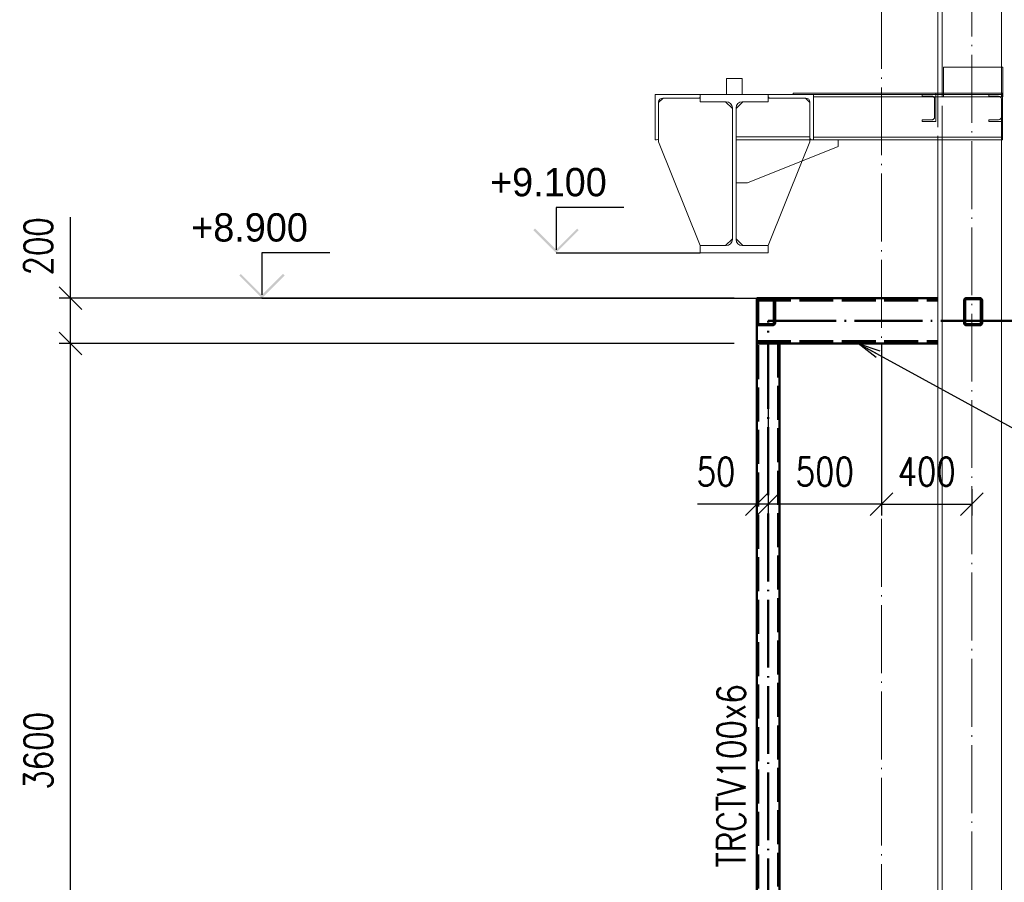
# Paper-space layout 'Layout1' of a CAD drawing. Extents: x -2 to 1380, y -36 to 422.
# Tile 20 of 54: x 668 to 755, y 192 to 269. Entities that reach past the tile are written whole.
import ezdxf

# ---------------------------------------------------------------- set-up
doc = ezdxf.new("R2010")
doc.units = 0
for name, pattern in [('ACAD_ISO02W100', [15, 12, -3]), ('ACAD_ISO04W100', [30.5, 24, -3, 0.5, -3]), ('HP_01_CER_B', [8, 5, -1, 1, -1])]:
    doc.linetypes.add(name, pattern=pattern)
doc.layers.get('0').update_dxf_attribs({"linetype": 'CONTINUOUS'})
doc.layers.get('DEFPOINTS').update_dxf_attribs({"color": 132, "linetype": 'CONTINUOUS'})
doc.layers.add('AS_INS_ON', color=7, linetype='CONTINUOUS')
for name, color, linetype, lineweight in [('SS_1.ET-HALA_TaO-JD', 9, 'CONTINUOUS', 13), ('SS_1.ET-HALA_TaO-JD-LAVKA', 9, 'CONTINUOUS', 13), ('SS_1.ET-HALA_TaO-JD-LAVKA-OKOP.PLECH', 9, 'CONTINUOUS', 13), ('SS_1.ET-HALA_TaO-JD-LAVKA-PLECH', 9, 'CONTINUOUS', 13), ('SS_1.ET-HALA_TaO-JD-LAVKA-R01', 9, 'CONTINUOUS', 13), ('SS_1.ET-HALA_TaO-JD-R01', 9, 'CONTINUOUS', 13), ('SS_1.ET-HALA_TaO-RASTR', 7, 'HP_01_CER_B', 13), ('SS_1.ET-HALA_TaO-SLOUP', 9, 'CONTINUOUS', 13), ('SS_2.ET-HALA_TaO-PRISTAVBA-VNITRNI_KCE', 190, 'CONTINUOUS', 50), ('SS_KOTY', 3, 'CONTINUOUS', 25), ('SS_POPIS_PROFILU', 13, 'CONTINUOUS', 25), ('SS_SRAFY', 8, 'CONTINUOUS', 18)]:
    doc.layers.add(name, color=color, linetype=linetype, lineweight=lineweight)
doc.styles.add('ROMANS', font='romans.shx', dxfattribs={"width": 0.8})
doc.styles.add('romans.shx', font='romans.shx', dxfattribs={"height": 5})
doc.dimstyles.new('A-1_(2.5)_50AS', dxfattribs={"dimtxt": 2.5, "dimasz": 2, "dimexe": 1, "dimexo": 2, "dimgap": 0, "dimtad": 0, "dimdec": 1, "dimlfac": 50, "dimrnd": 1, "dimtxsty": 'ROMANS', "dimblk1": 'OBLIQUE', "dimblk2": 'OBLIQUE', "dimsah": 1, "dimcen": 2, "dimclrd": 256, "dimclre": 256, "dimclrt": 256, "dimadec": 1, "dimazin": 2, "dimtfac": 0.714286, "dimtdec": 1, "dimtmove": 0, "dimatfit": 3, "dimldrblk": 'OPEN', "dimfxl": 1, "dimtvp": 1.142857, "dimtfill": 1, "dimtolj": 1, "dimlwd": -1, "dimlwe": -1, "dimarcsym": 0})
pattern_1 = [(45, (735.425647, 66.093935), (-0.04490128, 0.04490128), [])]

# ---------------------------------------------------------------- blocks, each defined once
blk = doc.blocks.new('_Oblique')
at = {"color": 0, "linetype": 'ByBlock', "lineweight": -2}
blk.add_line((-0.5, -0.5), (0.5, 0.5), dxfattribs=at)
blk = doc.blocks.new('*D59')
at = {"layer": 'DEFPOINTS', "color": 0, "transparency": 16777216}
for p in [(672.487, 240.094), (733.126, 240.094, -277735.9), (693.126, 168.094, -277726.9)]:
    blk.add_point(p, dxfattribs=at)
at = {"layer": 'SS_KOTY', "transparency": 16777216}
for p, q in [((731.126, 240.094), (671.487, 240.094)), ((672.487, 168.094), (672.487, 240.094)), ((691.126, 168.094), (671.487, 168.094))]:
    blk.add_line(p, q, dxfattribs=at)
at = {"layer": 'SS_KOTY', "transparency": 16777216, "xscale": 2, "yscale": 2, "zscale": 2}
for p, rotation in [((672.487, 240.094), 90), ((672.487, 168.094), 270)]:
    blk.add_blockref('_Oblique', p, dxfattribs=dict(at, rotation=rotation))
at = {"layer": 'SS_KOTY', "transparency": 16777216, "insert": (669.63, 204.094), "char_height": 2.5, "attachment_point": 5, "rotation": 90, "style": 'ROMANS', "bg_fill": 3, "box_fill_scale": 1.1, "bg_fill_color": 256, "bg_fill_true_color": 13158600, "bg_fill_transparency": 0}
blk.add_mtext('\\A1;3600', dxfattribs=at)
blk = doc.blocks.new('_OPEN')
at = {"color": 0, "linetype": 'ByBlock'}
for p, q in [((-1, 0.167), (0, 0)), ((0, 0), (-1, -0.167)), ((0, 0), (-1, 0))]:
    blk.add_line(p, q, dxfattribs=at)
blk = doc.blocks.new('*D60')
at = {"layer": 'DEFPOINTS', "color": 0, "transparency": 16777216}
for p in [(672.487, 244.094), (733.126, 244.094, -277735.9), (733.126, 240.094, -277735.9)]:
    blk.add_point(p, dxfattribs=at)
at = {"layer": 'SS_KOTY', "transparency": 16777216}
for p, q in [((672.487, 244.094), (672.487, 251.237)), ((731.126, 244.094), (671.487, 244.094)), ((672.487, 240.094), (672.487, 244.094)), ((731.126, 240.094), (671.487, 240.094))]:
    blk.add_line(p, q, dxfattribs=at)
at = {"layer": 'SS_KOTY', "transparency": 16777216, "xscale": 2, "yscale": 2, "zscale": 2}
for p, rotation in [((672.487, 244.094), 90), ((672.487, 240.094), 270)]:
    blk.add_blockref('_Oblique', p, dxfattribs=dict(at, rotation=rotation))
at = {"layer": 'SS_KOTY', "transparency": 16777216, "insert": (669.63, 248.665), "char_height": 2.5, "attachment_point": 5, "rotation": 90, "style": 'ROMANS', "bg_fill": 3, "box_fill_scale": 1.1, "bg_fill_color": 256, "bg_fill_true_color": 13158600, "bg_fill_transparency": 0}
blk.add_mtext('\\A1;200', dxfattribs=at)
blk = doc.blocks.new('*D61')
at = {"layer": 'DEFPOINTS', "color": 0, "transparency": 16777216}
for p in [(734.126, 242.094, -277736.9), (744.126, 242.094), (734.126, 225.894)]:
    blk.add_point(p, dxfattribs=at)
at = {"layer": 'SS_KOTY', "transparency": 16777216}
for p, q in [((734.126, 240.094), (734.126, 224.894)), ((744.126, 240.094), (744.126, 224.894)), ((744.126, 225.894), (734.126, 225.894))]:
    blk.add_line(p, q, dxfattribs=at)
at = {"layer": 'SS_KOTY', "transparency": 16777216, "xscale": 2, "yscale": 2, "zscale": 2, "rotation": 180}
blk.add_blockref('_Oblique', (734.126, 225.894), dxfattribs=at)
at = {"layer": 'SS_KOTY', "transparency": 16777216, "xscale": 2, "yscale": 2, "zscale": 2}
blk.add_blockref('_Oblique', (744.126, 225.894), dxfattribs=at)
at = {"layer": 'SS_KOTY', "transparency": 16777216, "insert": (739.126, 228.751), "char_height": 2.5, "attachment_point": 5, "style": 'ROMANS', "bg_fill": 3, "box_fill_scale": 1.1, "bg_fill_color": 256, "bg_fill_true_color": 13158600, "bg_fill_transparency": 0}
blk.add_mtext('\\A1;500', dxfattribs=at)
blk = doc.blocks.new('*D62')
at = {"layer": 'DEFPOINTS', "color": 0, "transparency": 16777216}
for p in [(744.126, 242.094), (752.126, 229.204, -277736.9), (752.126, 225.894)]:
    blk.add_point(p, dxfattribs=at)
at = {"layer": 'SS_KOTY', "transparency": 16777216}
for p, q in [((744.126, 240.094), (744.126, 224.894)), ((752.126, 227.204), (752.126, 224.894)), ((744.126, 225.894), (752.126, 225.894))]:
    blk.add_line(p, q, dxfattribs=at)
at = {"layer": 'SS_KOTY', "transparency": 16777216, "xscale": 2, "yscale": 2, "zscale": 2, "rotation": 180}
blk.add_blockref('_Oblique', (744.126, 225.894), dxfattribs=at)
at = {"layer": 'SS_KOTY', "transparency": 16777216, "xscale": 2, "yscale": 2, "zscale": 2}
blk.add_blockref('_Oblique', (752.126, 225.894), dxfattribs=at)
at = {"layer": 'SS_KOTY', "transparency": 16777216, "insert": (748.126, 228.751), "char_height": 2.5, "attachment_point": 5, "style": 'ROMANS', "bg_fill": 3, "box_fill_scale": 1.1, "bg_fill_color": 256, "bg_fill_true_color": 13158600, "bg_fill_transparency": 0}
blk.add_mtext('\\A1;400', dxfattribs=at)
blk = doc.blocks.new('*D63')
at = {"layer": 'DEFPOINTS', "color": 0, "transparency": 16777216}
for p in [(734.126, 242.094, -277736.9), (733.126, 240.094, -277735.9), (733.126, 225.894)]:
    blk.add_point(p, dxfattribs=at)
at = {"layer": 'SS_KOTY', "transparency": 16777216}
for p, q in [((734.126, 240.094), (734.126, 224.894)), ((733.126, 238.094), (733.126, 224.894)), ((733.126, 225.894), (727.888, 225.894)), ((734.126, 225.894), (733.126, 225.894))]:
    blk.add_line(p, q, dxfattribs=at)
at = {"layer": 'SS_KOTY', "transparency": 16777216, "xscale": 2, "yscale": 2, "zscale": 2, "rotation": 180}
blk.add_blockref('_Oblique', (733.126, 225.894), dxfattribs=at)
at = {"layer": 'SS_KOTY', "transparency": 16777216, "xscale": 2, "yscale": 2, "zscale": 2}
blk.add_blockref('_Oblique', (734.126, 225.894), dxfattribs=at)
at = {"layer": 'SS_KOTY', "transparency": 16777216, "insert": (729.507, 228.751), "char_height": 2.5, "attachment_point": 5, "style": 'ROMANS', "bg_fill": 3, "box_fill_scale": 1.1, "bg_fill_color": 256, "bg_fill_true_color": 13158600, "bg_fill_transparency": 0}
blk.add_mtext('\\A1;50', dxfattribs=at)

psp = doc.layouts.get("Layout1")

# ---------------------------------------------------------------- linework, layer by layer
at = {"layer": 'AS_INS_ON', "color": 9}
psp.add_line((721.3771, 252.0939, -277726.9), (715.3771, 252.0939, -277726.9), dxfattribs=at)
at = {"layer": 'SS_1.ET-HALA_TaO-JD', "color": 5, "linetype": 'Continuous', "ltscale": 0.25}
for p, q in [((731.8256, 263.4939), (730.4256, 263.4939)), ((730.4256, 263.4939), (730.4256, 262.0939)), ((731.8256, 262.0939), (731.8256, 263.4939)), ((731.8256, 262.0939), (730.4256, 262.0939))]:
    psp.add_line(p, q, dxfattribs=at)
at = {"layer": 'SS_1.ET-HALA_TaO-JD-LAVKA', "color": 9, "linetype": 'ACAD_ISO02W100', "ltscale": 0.25}
for p, q in [((747.7256, 262.0939), (747.7256, 261.9339)), ((747.7256, 261.9339), (748.5856, 261.9339)), ((748.9256, 262.0939), (748.9256, 259.6939)), ((748.8256, 261.6939), (748.8256, 260.0939)), ((754.8256, 261.6939), (754.7256, 261.6939)), ((754.8256, 261.5939), (754.7256, 261.5939)), ((748.5856, 259.8539), (747.7256, 259.8539)), ((747.7256, 259.8539), (747.7256, 259.6939)), ((747.7256, 259.6939), (748.9256, 259.6939))]:
    psp.add_line(p, q, dxfattribs=at)
at = {"layer": 'SS_1.ET-HALA_TaO-JD-LAVKA', "color": 5, "linetype": 'Continuous', "ltscale": 0.25}
for p, q in [((753.6256, 262.0939), (753.6256, 261.9339)), ((753.6256, 261.9339), (754.4856, 261.9339)), ((754.8256, 259.6939), (754.8256, 262.0939)), ((754.7256, 261.6939), (754.7256, 260.0939)), ((754.4856, 259.8539), (753.6256, 259.8539)), ((753.6256, 259.8539), (753.6256, 259.6939)), ((753.6256, 259.6939), (754.8256, 259.6939)), ((737.8056, 258.0939), (737.9856, 258.0939)), ((740.2956, 257.4939), (740.2956, 258.0939)), ((732.2956, 254.2939), (740.2956, 257.4939)), ((731.2956, 254.2939), (732.2956, 254.2939))]:
    psp.add_line(p, q, dxfattribs=at)
at = {"layer": 'SS_1.ET-HALA_TaO-JD-LAVKA', "color": 9, "linetype": 'ACAD_ISO02W100', "ltscale": 0.25, "extrusion": (-6.12323e-17, 6.12323e-17, -1)}
psp.add_arc((-748.5856, 261.6939), 0.24, 90, 180, dxfattribs=at)
at = {"layer": 'SS_1.ET-HALA_TaO-JD-LAVKA', "color": 5, "linetype": 'Continuous', "ltscale": 0.25, "extrusion": (-2.00926e-12, -4.85058e-12, -1)}
psp.add_arc((-754.4856, 261.6939, 0), 0.24, 90, 180, dxfattribs=at)
at = {"layer": 'SS_1.ET-HALA_TaO-JD-LAVKA', "color": 9, "linetype": 'ACAD_ISO02W100', "ltscale": 0.25, "extrusion": (-2.00926e-12, 4.8507e-12, -1)}
psp.add_arc((-748.5856, 260.0939), 0.24, 180, 270, dxfattribs=at)
at = {"layer": 'SS_1.ET-HALA_TaO-JD-LAVKA', "color": 5, "linetype": 'Continuous', "ltscale": 0.25, "extrusion": (-6.12323e-17, 6.12323e-17, -1)}
psp.add_arc((-754.4856, 260.0939), 0.24, 180, 270, dxfattribs=at)
at = {"layer": 'SS_1.ET-HALA_TaO-JD-LAVKA-OKOP.PLECH', "color": 5, "linetype": 'Continuous', "ltscale": 0.25}
for p, q in [((749.6056, 264.4939), (754.8456, 264.4939)), ((749.6056, 264.4939), (749.6056, 262.1939)), ((754.8456, 261.8939), (754.8456, 264.4939)), ((754.8256, 261.8939), (754.8456, 261.8939))]:
    psp.add_line(p, q, dxfattribs=at)
at = {"layer": 'SS_1.ET-HALA_TaO-JD-LAVKA-OKOP.PLECH', "color": 9, "linetype": 'ACAD_ISO02W100', "ltscale": 0.25}
for p in [(749.6056, 262.1939), (754.8256, 261.8939)]:
    psp.add_line(p, (749.6056, 261.8939), dxfattribs=at)
at = {"layer": 'SS_1.ET-HALA_TaO-JD-LAVKA-OKOP.PLECH', "color": 9, "linetype": 'ACAD_ISO04W100', "ltscale": 0.25}
psp.add_line((749.6056, 261.8939), (754.8456, 261.8939), dxfattribs=at)
psp.add_line((749.6056, 261.8939), (754.8456, 261.8939), dxfattribs=at)
at = {"layer": 'SS_1.ET-HALA_TaO-JD-LAVKA-PLECH', "color": 5, "linetype": 'Continuous', "ltscale": 0.25}
for p, q in [((754.8256, 262.1939), (736.3256, 262.1939)), ((736.3256, 262.1939), (736.3256, 262.0939)), ((754.8256, 262.0939), (738.1256, 262.0939)), ((754.8256, 262.0939), (754.8256, 262.1939))]:
    psp.add_line(p, q, dxfattribs=at)
at = {"layer": 'SS_1.ET-HALA_TaO-JD-LAVKA-PLECH', "color": 9, "linetype": 'ACAD_ISO02W100', "ltscale": 0.25}
psp.add_line((748.9256, 262.1939), (748.9256, 262.0939), dxfattribs=at)
at = {"layer": 'SS_1.ET-HALA_TaO-JD-LAVKA-R01', "color": 9, "linetype": 'ACAD_ISO04W100', "ltscale": 0.25}
for p, q in [((754.8256, 262.0939), (731.1256, 262.0939)), ((731.1256, 262.0939), (754.8256, 262.0939))]:
    psp.add_line(p, q, dxfattribs=at)
at = {"layer": 'SS_1.ET-HALA_TaO-JD-LAVKA-R01', "color": 5, "linetype": 'Continuous', "ltscale": 0.25}
for p, q in [((738.1257, 261.8739), (754.6305, 261.8739)), ((731.8957, 261.4539), (731.2957, 260.8539)), ((734.1257, 261.7739), (734.3056, 261.7739)), ((737.8056, 261.3739), (737.4056, 261.7739)), ((754.8256, 258.0939), (754.8256, 259.6939)), ((737.8056, 258.3339), (731.2956, 258.3339)), ((731.2956, 258.0939), (737.8056, 258.0939)), ((737.8056, 258.2739), (737.8056, 258.0939)), ((754.8256, 258.3139), (738.1257, 258.3139)), ((738.1257, 258.0939), (754.8256, 258.0939))]:
    psp.add_line(p, q, dxfattribs=at)
at = {"layer": 'SS_1.ET-HALA_TaO-JD-LAVKA-R01', "color": 9, "linetype": 'ACAD_ISO02W100', "ltscale": 0.25}
psp.add_line((754.6305, 261.8739), (754.8256, 261.8739), dxfattribs=at)
at = {"layer": 'SS_1.ET-HALA_TaO-JD-R01', "color": 5, "linetype": 'Continuous', "ltscale": 0.25}
for p, q in [((728.1256, 262.0939), (724.1256, 262.0939)), ((724.1256, 262.0939), (724.1256, 258.0939)), ((730.4256, 262.0939), (728.1256, 262.0939)), ((728.1256, 262.0939), (728.1256, 261.4539)), ((734.1256, 262.0939), (731.8256, 262.0939)), ((738.1256, 262.0939), (734.1256, 262.0939)), ((734.1256, 261.4539), (734.1256, 262.0939)), ((738.1256, 258.0939), (738.1256, 262.0939)), ((724.8456, 261.7739), (724.4456, 261.3739)), ((724.4456, 258.2739), (724.4456, 261.4139)), ((724.8056, 261.7739), (727.9456, 261.7739)), ((727.9456, 261.7739), (728.1256, 261.7739)), ((728.1256, 261.4539), (730.4156, 261.4539)), ((730.9556, 260.8539), (730.3556, 261.4539)), ((731.8356, 261.4539), (734.1256, 261.4539)), ((734.3056, 261.7739), (737.4456, 261.7739)), ((737.8056, 261.4139), (737.8056, 258.2739)), ((724.1256, 258.0939), (724.2656, 258.0939)), ((724.4456, 257.8939), (724.4456, 258.2739)), ((737.9856, 258.0939), (738.1256, 258.0939)), ((734.1256, 248.7339), (737.1374, 256.2306)), ((734.1256, 248.0939), (734.1256, 248.7339))]:
    psp.add_line(p, q, dxfattribs=at)
at = {"layer": 'SS_1.ET-HALA_TaO-JD-R01', "color": 9, "linetype": 'ACAD_ISO02W100', "ltscale": 0.25}
for p, q in [((737.8056, 257.8939), (737.1374, 256.2306)), ((737.8056, 258.0939), (737.8056, 257.8939))]:
    psp.add_line(p, q, dxfattribs=at)
at = {"layer": 'SS_1.ET-HALA_TaO-JD-R01', "color": 5, "linetype": 'Continuous', "ltscale": 0.25}
for centre, start, end in [((727.9456, 261.9539), 270, 0), ((734.3056, 261.9539), 180, 270), ((724.2656, 258.2739), 270, 0), ((737.9856, 258.2739), 180, 270)]:
    psp.add_arc(centre, 0.18, start, end, dxfattribs=at)
at = {"layer": 'SS_1.ET-HALA_TaO-JD-R01', "color": 5, "linetype": 'Continuous', "ltscale": 0.25, "extrusion": (-6.12323e-17, 6.12323e-17, -1)}
for centre, start, end in [((-724.8056, 261.4139), 0, 90), ((-737.4456, 261.4139), 90, 180)]:
    psp.add_arc(centre, 0.36, start, end, dxfattribs=at)
at = {"layer": 'SS_1.ET-HALA_TaO-JD-R01', "color": 5, "linetype": 'Continuous', "ltscale": 0.25, "extrusion": (-8.93039e-13, -2.15578e-12, -1)}
psp.add_arc((-730.4156, 260.9139, 0), 0.54, 90, 180, dxfattribs=at)
at = {"layer": 'SS_1.ET-HALA_TaO-JD-R01', "color": 5, "linetype": 'Continuous', "ltscale": 0.25, "extrusion": (2.15578e-12, -8.92917e-13, -1)}
psp.add_arc((-731.8356, 260.9139, 0), 0.54, 0, 90, dxfattribs=at)
at = {"layer": 'SS_1.ET-HALA_TaO-SLOUP', "color": 5, "linetype": 'Continuous', "ltscale": 0.25}
for p, q in [((749.1256, 346.3627), (749.1256, 262.1939)), ((749.5056, 262.1939), (749.5056, 346.3247)), ((754.7456, 262.1939), (754.7456, 345.8007)), ((754.7456, 168.0939), (754.7456, 258.0939))]:
    psp.add_line(p, q, dxfattribs=at)
at = {"layer": 'SS_1.ET-HALA_TaO-SLOUP', "color": 9, "linetype": 'ACAD_ISO02W100', "ltscale": 0.25}
for p, q in [((749.1256, 262.1939), (749.1256, 258.0939)), ((749.5056, 258.0939), (749.5056, 262.1939)), ((754.7456, 258.0939), (754.7456, 262.1939))]:
    psp.add_line(p, q, dxfattribs=at)
at = {"layer": 'SS_2.ET-HALA_TaO-PRISTAVBA-VNITRNI_KCE', "color": 1, "linetype": 'Continuous', "ltscale": 0.25}
for p, q in [((734.5256, 244.0939), (749.1256, 244.0939)), ((751.6256, 244.0939), (752.8256, 244.0939)), ((751.6256, 243.9939), (752.8256, 243.9939))]:
    psp.add_line(p, q, dxfattribs=at)
for centre, start, end in [((734.5256, 243.8939), 0, 90), ((751.6256, 243.8939), 90, 180), ((752.8256, 243.8939), 0, 90)]:
    psp.add_arc(centre, 0.2, start, end, dxfattribs=at)
at = {"layer": 'SS_2.ET-HALA_TaO-PRISTAVBA-VNITRNI_KCE', "color": 1, "linetype": 'Continuous', "ltscale": 0.25, "extrusion": (1.92883e-11, 4.65662e-11, -1)}
psp.add_arc((-734.5256, 243.8939, 0), 0.1, 90, 180, dxfattribs=at)
at = {"layer": 'SS_2.ET-HALA_TaO-PRISTAVBA-VNITRNI_KCE', "color": 1, "linetype": 'Continuous', "ltscale": 0.25, "extrusion": (-1.16416e-11, 4.82214e-12, -1)}
psp.add_arc((-751.6256, 243.8939, 0), 0.1, 0, 90, dxfattribs=at)
at = {"layer": 'SS_2.ET-HALA_TaO-PRISTAVBA-VNITRNI_KCE', "color": 1, "linetype": 'Continuous', "ltscale": 0.25, "extrusion": (4.82202e-12, 1.16416e-11, -1)}
psp.add_arc((-752.8256, 243.8939, 0), 0.1, 90, 180, dxfattribs=at)

# ---------------------------------------------------------------- texts
at = {"layer": 'AS_INS_ON', "color": 9}
psp.add_text('+9.100', height=2.5, dxfattribs=at).set_placement((709.5435, 253.0939))

# ---------------------------------------------------------------- dimensions: what is measured, and where the dimension line sits
at = {"layer": 'SS_KOTY'}
dim = psp.add_linear_dim(base=(672.4871, 240.0939), p1=(693.1256, 168.0939, -277726.9), p2=(733.1256, 240.0939, -277735.9), angle=90, dimstyle='A-1_(2.5)_50AS', override={"dimtmove": 0}, dxfattribs=at)
dim.commit()
dim.dimension.update_dxf_attribs({"geometry": '*D59', "text_midpoint": (669.63, 204.0939)})

# ---------------------------------------------------------------- next in the draw order: texts
at = {"layer": 'SS_POPIS_PROFILU', "color": 13, "style": 'romans.shx', "width": 0.8}
psp.add_text('TRCTV100x6', height=2.5, rotation=90, dxfattribs=at).set_placement((732.1256, 193.7783))

# ---------------------------------------------------------------- next in the draw order: dimensions: what is measured, and where the dimension line sits
at = {"layer": 'SS_KOTY'}
dim = psp.add_linear_dim(base=(672.4871, 244.0939), p1=(733.1256, 240.0939, -277735.9), p2=(733.1257, 244.0939, -277735.9), angle=90, dimstyle='A-1_(2.5)_50AS', override={"dimtmove": 0}, dxfattribs=at)
dim.commit()
dim.dimension.update_dxf_attribs({"geometry": '*D60', "text_midpoint": (669.63, 248.6654)})

# ---------------------------------------------------------------- next in the draw order: hatches: boundary and pattern name
at = {"layer": 'AS_INS_ON'}
for color, points in [(9, [(713.5185, 250.2354), (713.3771, 250.0939), (715.3771, 248.0939), (717.3771, 250.0939), (717.2356, 250.2354), (715.3771, 248.3768)]), (3, [(687.5307, 246.2354), (687.3893, 246.0939), (689.3893, 244.0939), (691.3893, 246.0939), (691.2479, 246.2354), (689.3893, 244.3768)])]:
    psp.add_hatch(color=color, dxfattribs=at).paths.add_polyline_path(points)

# ---------------------------------------------------------------- next in the draw order: linework, layer by layer
at = {"layer": 'AS_INS_ON', "color": 9}
for p, q in [((715.3771, 252.0939, -277726.9), (715.3771, 248.3768, -277726.9)), ((715.3771, 248.0939), (728.1256, 248.0939))]:
    psp.add_line(p, q, dxfattribs=at)
at = {"layer": 'AS_INS_ON', "color": 3}
for p, q in [((695.3893, 248.0939, -277735.9), (689.3893, 248.0939, -277735.9)), ((689.3893, 248.0939, -277735.9), (689.3893, 244.3768, -277735.9)), ((689.3893, 244.0939), (733.1254, 244.0939))]:
    psp.add_line(p, q, dxfattribs=at)
at = {"layer": 'SS_1.ET-HALA_TaO-JD-R01', "color": 5, "linetype": 'Continuous', "ltscale": 0.25}
for p, q in [((730.9556, 260.9139), (730.9556, 249.2739)), ((731.2956, 249.2739), (731.2956, 260.9139)), ((724.4456, 257.8939), (728.1256, 248.7339)), ((730.3556, 248.7339), (730.9556, 249.3339)), ((731.2956, 249.3339), (731.8956, 248.7339)), ((730.4156, 248.7339), (728.1256, 248.7339)), ((728.1256, 248.7339), (728.1256, 248.0939)), ((728.1256, 248.0939), (734.1256, 248.0939)), ((734.1256, 248.7339), (731.8356, 248.7339))]:
    psp.add_line(p, q, dxfattribs=at)
at = {"layer": 'SS_1.ET-HALA_TaO-JD-R01', "color": 5, "linetype": 'Continuous', "ltscale": 0.25, "extrusion": (8.92917e-13, -2.15578e-12, -1)}
psp.add_arc((-730.4156, 249.2739), 0.54, 180, 270, dxfattribs=at)
at = {"layer": 'SS_1.ET-HALA_TaO-JD-R01', "color": 5, "linetype": 'Continuous', "ltscale": 0.25, "extrusion": (-2.1559e-12, -8.92917e-13, -1)}
psp.add_arc((-731.8356, 249.2739, 0), 0.54, 270, 0, dxfattribs=at)
at = {"layer": 'SS_2.ET-HALA_TaO-PRISTAVBA-VNITRNI_KCE', "color": 1, "linetype": 'Continuous', "ltscale": 0.25}
for p, q in [((733.1257, 244.0939), (733.3256, 244.0939)), ((733.1257, 243.894), (733.1257, 244.0939)), ((733.3256, 244.0939), (734.5256, 244.0939)), ((733.3256, 243.9939), (734.5256, 243.9939))]:
    psp.add_line(p, q, dxfattribs=at)
at = {"layer": 'SS_2.ET-HALA_TaO-PRISTAVBA-VNITRNI_KCE', "color": 3, "linetype": 'ACAD_ISO02W100', "ltscale": 0.25}
psp.add_line((733.1257, 243.8939), (749.1256, 243.8939), dxfattribs=at)
at = {"layer": 'SS_2.ET-HALA_TaO-PRISTAVBA-VNITRNI_KCE', "color": 1, "linetype": 'Continuous', "ltscale": 0.25}
psp.add_arc((733.3256, 243.8939), 0.2, 90, 180, dxfattribs=at)
at = {"layer": 'SS_2.ET-HALA_TaO-PRISTAVBA-VNITRNI_KCE', "color": 1, "linetype": 'Continuous', "ltscale": 0.25, "extrusion": (-4.65662e-11, 1.92884e-11, -1)}
psp.add_arc((-733.3256, 243.8939, 0), 0.1, 0, 90, dxfattribs=at)

# ---------------------------------------------------------------- next in the draw order: texts
at = {"layer": 'AS_INS_ON', "color": 3}
psp.add_text('+8.900', height=2.5, dxfattribs=at).set_placement((683.139, 249.0939))

# ---------------------------------------------------------------- next in the draw order: dimensions: what is measured, and where the dimension line sits
at = {"layer": 'SS_KOTY'}
dim = psp.add_linear_dim(base=(734.1256, 225.8936), p1=(744.1256, 242.0939), p2=(734.1256, 242.0939, -277736.9), dimstyle='A-1_(2.5)_50AS', dxfattribs=at)
dim.commit()
dim.dimension.update_dxf_attribs({"geometry": '*D61', "text_midpoint": (739.1256, 228.7507)})

# ---------------------------------------------------------------- next in the draw order: dimensions: what is measured, and where the dimension line sits
for base, p1, p2, override, picture, middle in [((733.1256, 225.8936), (734.1256, 242.0939, -277736.9), (733.1256, 240.0939, -277735.9), {"dimtmove": 0}, '*D63', (729.5066, 228.7507)), ((752.1256, 225.8936), (744.1256, 242.0939), (752.1256, 229.2045, -277736.9), {"dimtmove": 1}, '*D62', (748.1256, 228.7507))]:
    dim = psp.add_linear_dim(base=base, p1=p1, p2=p2, dimstyle='A-1_(2.5)_50AS', override=override, dxfattribs=at)
    dim.commit()
    dim.dimension.update_dxf_attribs({"geometry": picture, "text_midpoint": middle})

# ---------------------------------------------------------------- next in the draw order: hatches: boundary and pattern name
at = {"layer": 'SS_SRAFY'}
h = psp.add_hatch(dxfattribs=at)
h.set_pattern_fill('ANSI31', color=5, scale=0.02, style=0)
h.set_pattern_definition(pattern_1)
h.paths.add_polyline_path([(734.5256, 244.0939), (733.3256, 244.0939, 0.4142136), (733.1256, 243.8939), (733.1256, 241.8939, 0.4142136), (733.3256, 241.6939), (734.5256, 241.6939, 0.4142136), (734.7256, 241.8939), (734.7256, 243.8939, 0.4142136)], flags=0)
h.paths.add_polyline_path([(734.6256, 243.8939), (734.6256, 241.8939, -0.4142136), (734.5256, 241.7939), (733.3256, 241.7939, -0.4142136), (733.2256, 241.8939), (733.2256, 243.8939, -0.4142136), (733.3256, 243.9939), (734.5256, 243.9939, -0.4142136)], flags=0)
h = psp.add_hatch(dxfattribs=at)
h.set_pattern_fill('ANSI31', color=5, scale=0.02, style=0)
h.set_pattern_definition(pattern_1)
h.paths.add_polyline_path([(751.6256, 244.0939, 0.4142136), (751.4256, 243.8939), (751.4256, 241.8939, 0.4142136), (751.6256, 241.6939), (752.8256, 241.6939, 0.4142136), (753.0256, 241.8939), (753.0256, 243.8939, 0.4142136), (752.8256, 244.0939)], flags=0)
h.paths.add_polyline_path([(751.6256, 243.9939), (752.8256, 243.9939, -0.4142136), (752.9256, 243.8939), (752.9256, 241.8939, -0.4142136), (752.8256, 241.7939), (751.6256, 241.7939, -0.4142136), (751.5256, 241.8939), (751.5256, 243.8939, -0.4142136)], flags=0)

# ---------------------------------------------------------------- next in the draw order: linework, layer by layer
at = {"layer": 'SS_1.ET-HALA_TaO-RASTR', "linetype": 'ACAD_ISO04W100', "ltscale": 0.25}
psp.add_line((744.1256, 66.0939), (744.1256, 362.3861), dxfattribs=at)
at = {"layer": 'SS_1.ET-HALA_TaO-SLOUP', "color": 9, "linetype": 'ACAD_ISO04W100', "ltscale": 0.25}
psp.add_line((752.1256, 46.0939), (752.1256, 346.3039), dxfattribs=at)
at = {"layer": 'SS_1.ET-HALA_TaO-SLOUP', "color": 5, "linetype": 'Continuous', "ltscale": 0.25}
for p, q in [((749.1256, 258.0939), (749.1256, 168.0939)), ((749.5056, 168.0939), (749.5056, 258.0939))]:
    psp.add_line(p, q, dxfattribs=at)
at = {"layer": 'SS_2.ET-HALA_TaO-PRISTAVBA-VNITRNI_KCE', "color": 1, "linetype": 'Continuous', "ltscale": 0.25}
for p, q in [((733.1256, 241.8939), (733.1256, 243.8939)), ((733.2256, 241.8939), (733.2256, 243.8939)), ((734.6256, 243.8939), (734.6256, 241.8939)), ((734.7256, 241.8939), (734.7256, 243.8939)), ((751.4256, 243.8939), (751.4256, 241.8939)), ((751.5256, 241.8939), (751.5256, 243.8939)), ((752.9256, 243.8939), (752.9256, 241.8939)), ((753.0256, 241.8939), (753.0256, 243.8939)), ((733.1257, 240.0939), (733.1257, 241.8939)), ((734.5256, 241.7939), (733.3256, 241.7939)), ((733.3256, 241.6939), (734.5256, 241.6939)), ((752.8256, 241.7939), (751.6256, 241.7939)), ((751.6256, 241.6939), (752.8256, 241.6939)), ((733.1256, 240.0939), (735.0056, 240.0939)), ((733.1256, 168.0939), (733.1256, 240.0939)), ((735.0056, 240.0939), (749.1256, 240.0939)), ((735.1256, 168.0939), (735.1256, 240.0939))]:
    psp.add_line(p, q, dxfattribs=at)
at = {"layer": 'SS_2.ET-HALA_TaO-PRISTAVBA-VNITRNI_KCE', "color": 7, "linetype": 'ACAD_ISO04W100', "ltscale": 0.25}
for p, q in [((734.1256, 165.6939), (734.1256, 242.0939)), ((734.1256, 242.0939), (752.2256, 242.0939)), ((752.2256, 242.0939), (896.2256, 242.0939))]:
    psp.add_line(p, q, dxfattribs=at)
at = {"layer": 'SS_2.ET-HALA_TaO-PRISTAVBA-VNITRNI_KCE', "color": 3, "linetype": 'ACAD_ISO02W100', "ltscale": 0.25}
for p, q in [((733.1257, 240.2939), (749.1256, 240.2939)), ((733.2456, 165.6939), (733.2456, 240.0939)), ((735.0056, 240.0939), (735.0056, 165.6939))]:
    psp.add_line(p, q, dxfattribs=at)
at = {"layer": 'SS_2.ET-HALA_TaO-PRISTAVBA-VNITRNI_KCE', "color": 1, "linetype": 'Continuous', "ltscale": 0.25}
for centre, start, end in [((733.3256, 241.8939), 180.01387, 270), ((734.5256, 241.8939), 270, 0), ((751.6256, 241.8939), 180, 270), ((752.8256, 241.8939), 270, 360)]:
    psp.add_arc(centre, 0.2, start, end, dxfattribs=at)
at = {"layer": 'SS_2.ET-HALA_TaO-PRISTAVBA-VNITRNI_KCE', "color": 1, "linetype": 'Continuous', "ltscale": 0.25, "extrusion": (-6.12323e-17, 6.12323e-17, -1)}
for centre, start, end in [((-733.3256, 241.8939), 270, 0), ((-734.5256, 241.8939), 180, 270)]:
    psp.add_arc(centre, 0.1, start, end, dxfattribs=at)
at = {"layer": 'SS_2.ET-HALA_TaO-PRISTAVBA-VNITRNI_KCE', "color": 1, "linetype": 'Continuous', "ltscale": 0.25, "extrusion": (-3.49247e-11, -1.44662e-11, -1)}
psp.add_arc((-751.6256, 241.8939, 0), 0.1, 270, 360, dxfattribs=at)
at = {"layer": 'SS_2.ET-HALA_TaO-PRISTAVBA-VNITRNI_KCE', "color": 1, "linetype": 'Continuous', "ltscale": 0.25, "extrusion": (1.44662e-11, -3.49245e-11, -1)}
psp.add_arc((-752.8256, 241.8939, 0), 0.1, 180, 270, dxfattribs=at)
at = {"layer": 'SS_POPIS_PROFILU', "color": 0, "linetype": 'ByBlock'}
for p, q in [((743.6598, 238.8411), (742.0656, 240.0939)), ((742.0656, 240.0939), (743.98, 239.4258)), ((742.0656, 240.0939), (743.8199, 239.1335))]:
    psp.add_line(p, q, dxfattribs=at)
at = {"layer": 'SS_POPIS_PROFILU', "color": 13}
psp.add_lwpolyline([(742.0656, 240.0939), (759.0242, 230.8091), (787.1194, 230.8091)], dxfattribs=at)

doc.saveas('drawing.dxf')
